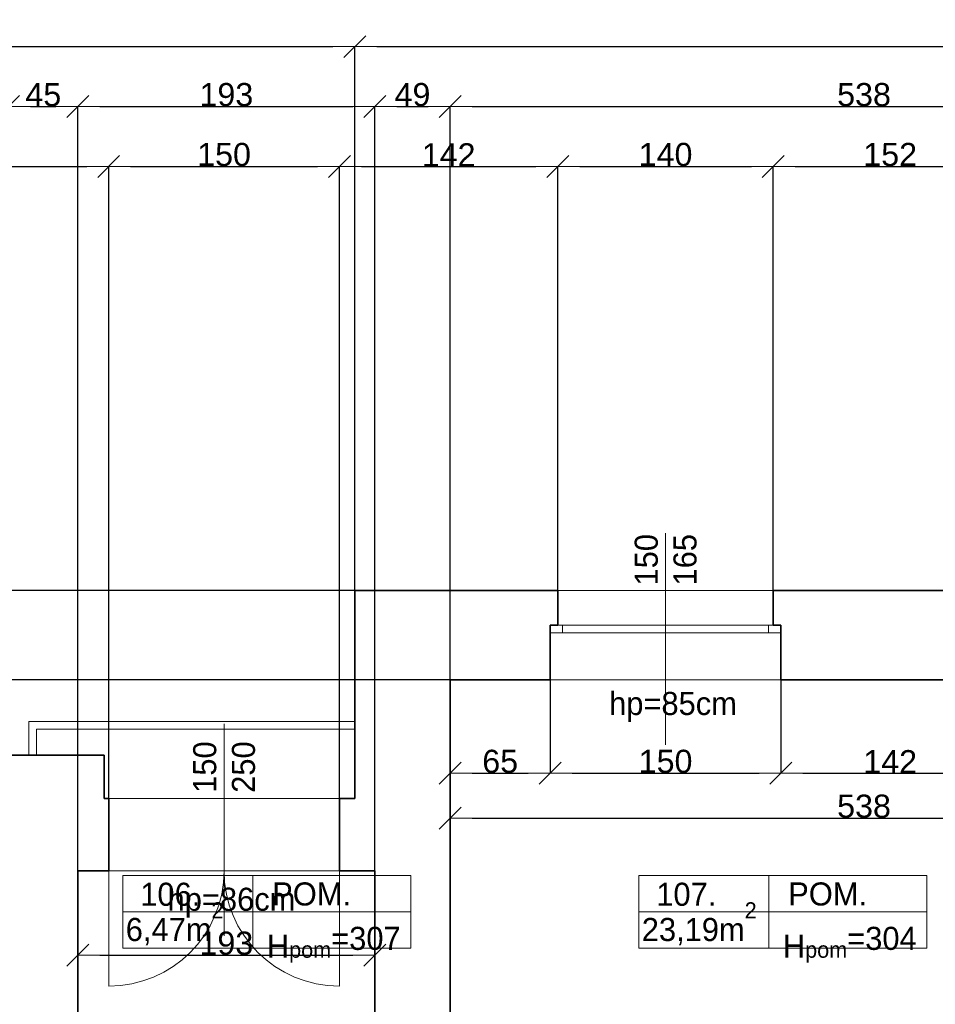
# Model space of a CAD drawing. Header units: metres. Extents: x 7506757 to 756746378, y 5735207 to 582114514.
# Tile 66 of 256: x 7532425 to 7538377, y 5869091 to 5875489. Entities that reach past the tile are written whole.
import ezdxf

# ---------------------------------------------------------------- set-up
doc = ezdxf.new("R2010")
doc.units = ezdxf.units.M
doc.header["$MEASUREMENT"] = 0
doc.header["$PDMODE"] = 2
doc.layers.get('0').update_dxf_attribs({"color": 250, "linetype": 'CONTINUOUS', "lineweight": 100, "plot": 0})
doc.layers.get('Defpoints').update_dxf_attribs({"linetype": 'CONTINUOUS'})
for name, color, linetype, lineweight in [('2D - Ogolne46', 7, 'CONTINUOUS', 18), ('ELEKTRYKA141', 7, 'CONTINUOUS', 0), ('M_OCIANA6', 5, 'CONTINUOUS', 35), ('M_OPISY141', 7, 'CONTINUOUS', 0), ('m_umeblowanie1', 7, 'CONTINUOUS', 13), ('opis1', 7, 'CONTINUOUS', 13)]:
    doc.layers.add(name, color=color, linetype=linetype, lineweight=lineweight)
doc.layers.add('PWYMIAR', color=7, linetype='CONTINUOUS')
doc.styles.add('GENERATED_STYLE_1', font='arial.ttf')
doc.styles.add('GENERATED_STYLE_2', font='txt')
doc.dimstyles.new('GENERATED_STYLE__1', dxfattribs={"dimtxt": 150, "dimasz": 142.5, "dimexe": 0.18, "dimexo": 0, "dimgap": 0.09, "dimtad": 1, "dimdec": 0, "dimlfac": 0.1, "dimzin": 0, "dimdsep": 46, "dimtxsty": 'GENERATED_STYLE_1', "dimblk": 'ARROWHEAD_6', "dimblk1": 'ARROWHEAD_6', "dimblk2": 'ARROWHEAD_6', "dimcen": 0.09, "dimclrd": 251, "dimclre": 251, "dimclrt": 7, "dimazin": 0, "dimtfac": 1, "dimtdec": 4, "dimtmove": 0, "dimatfit": 3, "dimfxl": 0, "dimtolj": 1, "dimtzin": 0, "dimarcsym": 0})
doc.dimstyles.new('GENERATED_STYLE__2', dxfattribs={"dimtxt": 150, "dimasz": 142.5, "dimexe": 0.18, "dimexo": 0, "dimgap": 0.09, "dimtad": 1, "dimtih": 1, "dimtoh": 1, "dimdec": 0, "dimlfac": 0.1, "dimzin": 0, "dimdsep": 46, "dimtxsty": 'GENERATED_STYLE_1', "dimblk": 'ARROWHEAD_6', "dimblk1": 'ARROWHEAD_6', "dimblk2": 'ARROWHEAD_6', "dimcen": 0.09, "dimclrd": 251, "dimclre": 251, "dimclrt": 7, "dimazin": 0, "dimtfac": 1, "dimtdec": 4, "dimtmove": 0, "dimatfit": 3, "dimfxl": 0, "dimtolj": 1, "dimtzin": 0, "dimarcsym": 0})

# ---------------------------------------------------------------- blocks, each defined once
blk = doc.blocks.new('ARROWHEAD_6')
at = {"color": 0, "linetype": 'Continuous', "lineweight": 0}
for p, q in [((-0.5, -0.5), (0.5, 0.5)), ((0, 0), (-1, 0))]:
    blk.add_line(p, q, dxfattribs=at)
blk = doc.blocks.new('*D4682')
at = {"layer": 'Defpoints', "color": 0, "linetype": 'Continuous', "transparency": 16777216}
for p in [(7535223.4, 5871199.1), (7535873.4, 5871199.1), (7535873.4, 5870592.5)]:
    blk.add_point(p, dxfattribs=at)
at = {"layer": 'PWYMIAR', "color": 251, "linetype": 'Continuous', "lineweight": -2, "transparency": 16777216}
for p, q in [((7535223.4, 5871199.1), (7535223.4, 5870592.3)), ((7535873.4, 5871199.1), (7535873.4, 5870592.3)), ((7535365.9, 5870592.5), (7535730.9, 5870592.5))]:
    blk.add_line(p, q, dxfattribs=at)
at = {"layer": 'PWYMIAR', "color": 251, "linetype": 'Continuous', "lineweight": -2, "transparency": 16777216, "xscale": 142.5, "yscale": 142.5, "zscale": 142.5, "rotation": 180}
blk.add_blockref('ARROWHEAD_6', (7535223.4, 5870592.5), dxfattribs=at)
at = {"layer": 'PWYMIAR', "color": 251, "linetype": 'Continuous', "lineweight": -2, "transparency": 16777216, "xscale": 142.5, "yscale": 142.5, "zscale": 142.5}
blk.add_blockref('ARROWHEAD_6', (7535873.4, 5870592.5), dxfattribs=at)
at = {"layer": 'PWYMIAR', "color": 7, "linetype": 'Continuous', "lineweight": 13, "transparency": 16777216, "insert": (7535548.4, 5870669.2), "char_height": 150, "attachment_point": 5, "style": 'GENERATED_STYLE_1'}
blk.add_mtext('\\A1;65', dxfattribs=at)
blk = doc.blocks.new('*D4683')
at = {"layer": 'Defpoints', "color": 0, "linetype": 'Continuous', "transparency": 16777216}
for p in [(7535873.4, 5871199.1), (7537373.4, 5871199.1), (7537373.4, 5870592.5)]:
    blk.add_point(p, dxfattribs=at)
at = {"layer": 'PWYMIAR', "color": 251, "linetype": 'Continuous', "lineweight": -2, "transparency": 16777216}
for p, q in [((7535873.4, 5871199.1), (7535873.4, 5870592.3)), ((7537373.4, 5871199.1), (7537373.4, 5870592.3)), ((7536015.9, 5870592.5), (7537230.9, 5870592.5))]:
    blk.add_line(p, q, dxfattribs=at)
at = {"layer": 'PWYMIAR', "color": 251, "linetype": 'Continuous', "lineweight": -2, "transparency": 16777216, "xscale": 142.5, "yscale": 142.5, "zscale": 142.5, "rotation": 180}
blk.add_blockref('ARROWHEAD_6', (7535873.4, 5870592.5), dxfattribs=at)
at = {"layer": 'PWYMIAR', "color": 251, "linetype": 'Continuous', "lineweight": -2, "transparency": 16777216, "xscale": 142.5, "yscale": 142.5, "zscale": 142.5}
blk.add_blockref('ARROWHEAD_6', (7537373.4, 5870592.5), dxfattribs=at)
at = {"layer": 'PWYMIAR', "color": 7, "linetype": 'Continuous', "lineweight": 13, "transparency": 16777216, "insert": (7536623.4, 5870669.2), "char_height": 150, "attachment_point": 5, "style": 'GENERATED_STYLE_1'}
blk.add_mtext('\\A1;150', dxfattribs=at)
blk = doc.blocks.new('*D4684')
at = {"layer": 'Defpoints', "color": 0, "linetype": 'Continuous', "transparency": 16777216}
for p in [(7537373.4, 5871199.1), (7538793.4, 5871199.1), (7538793.4, 5870592.5)]:
    blk.add_point(p, dxfattribs=at)
at = {"layer": 'PWYMIAR', "color": 251, "linetype": 'Continuous', "lineweight": -2, "transparency": 16777216}
for p, q in [((7537373.4, 5871199.1), (7537373.4, 5870592.3)), ((7538793.4, 5871199.1), (7538793.4, 5870592.3)), ((7537515.9, 5870592.5), (7538650.9, 5870592.5))]:
    blk.add_line(p, q, dxfattribs=at)
at = {"layer": 'PWYMIAR', "color": 251, "linetype": 'Continuous', "lineweight": -2, "transparency": 16777216, "xscale": 142.5, "yscale": 142.5, "zscale": 142.5, "rotation": 180}
blk.add_blockref('ARROWHEAD_6', (7537373.4, 5870592.5), dxfattribs=at)
at = {"layer": 'PWYMIAR', "color": 251, "linetype": 'Continuous', "lineweight": -2, "transparency": 16777216, "xscale": 142.5, "yscale": 142.5, "zscale": 142.5}
blk.add_blockref('ARROWHEAD_6', (7538793.4, 5870592.5), dxfattribs=at)
at = {"layer": 'PWYMIAR', "color": 7, "linetype": 'Continuous', "lineweight": 13, "transparency": 16777216, "insert": (7538083.4, 5870667.9), "char_height": 150, "attachment_point": 5, "style": 'GENERATED_STYLE_1'}
blk.add_mtext('\\A1;142', dxfattribs=at)
blk = doc.blocks.new('*D4697')
at = {"layer": 'Defpoints', "color": 0, "linetype": 'Continuous', "transparency": 16777216}
for p in [(7535223.4, 5871199.1), (7540603.4, 5871199.1), (7540603.4, 5870301)]:
    blk.add_point(p, dxfattribs=at)
at = {"layer": 'PWYMIAR', "color": 251, "linetype": 'Continuous', "lineweight": -2, "transparency": 16777216}
for p, q in [((7535223.4, 5871199.1), (7535223.4, 5870300.8)), ((7540603.4, 5871199.1), (7540603.4, 5870300.8)), ((7535365.9, 5870301), (7540460.9, 5870301))]:
    blk.add_line(p, q, dxfattribs=at)
at = {"layer": 'PWYMIAR', "color": 251, "linetype": 'Continuous', "lineweight": -2, "transparency": 16777216, "xscale": 142.5, "yscale": 142.5, "zscale": 142.5, "rotation": 180}
blk.add_blockref('ARROWHEAD_6', (7535223.4, 5870301), dxfattribs=at)
at = {"layer": 'PWYMIAR', "color": 251, "linetype": 'Continuous', "lineweight": -2, "transparency": 16777216, "xscale": 142.5, "yscale": 142.5, "zscale": 142.5}
blk.add_blockref('ARROWHEAD_6', (7540603.4, 5870301), dxfattribs=at)
at = {"layer": 'PWYMIAR', "color": 7, "linetype": 'Continuous', "lineweight": 13, "transparency": 16777216, "insert": (7537913.4, 5870377.7), "char_height": 150, "attachment_point": 5, "style": 'GENERATED_STYLE_1'}
blk.add_mtext('\\A1;538', dxfattribs=at)
blk = doc.blocks.new('*D4864')
at = {"layer": 'Defpoints', "color": 0, "linetype": 'Continuous', "transparency": 16777216}
for p in [(7532803.4, 5869959.1), (7534733.4, 5869959.1), (7534733.4, 5869410.8)]:
    blk.add_point(p, dxfattribs=at)
at = {"layer": 'PWYMIAR', "color": 251, "linetype": 'Continuous', "lineweight": -2, "transparency": 16777216}
for p, q in [((7532803.4, 5869959.1), (7532803.4, 5869410.6)), ((7534733.4, 5869959.1), (7534733.4, 5869410.6)), ((7532945.9, 5869410.8), (7534590.9, 5869410.8))]:
    blk.add_line(p, q, dxfattribs=at)
at = {"layer": 'PWYMIAR', "color": 251, "linetype": 'Continuous', "lineweight": -2, "transparency": 16777216, "xscale": 142.5, "yscale": 142.5, "zscale": 142.5, "rotation": 180}
blk.add_blockref('ARROWHEAD_6', (7532803.4, 5869410.8), dxfattribs=at)
at = {"layer": 'PWYMIAR', "color": 251, "linetype": 'Continuous', "lineweight": -2, "transparency": 16777216, "xscale": 142.5, "yscale": 142.5, "zscale": 142.5}
blk.add_blockref('ARROWHEAD_6', (7534733.4, 5869410.8), dxfattribs=at)
at = {"layer": 'PWYMIAR', "color": 7, "linetype": 'Continuous', "lineweight": 13, "transparency": 16777216, "insert": (7533768.4, 5869487.5), "char_height": 150, "attachment_point": 5, "style": 'GENERATED_STYLE_1'}
blk.add_mtext('\\A1;193', dxfattribs=at)
blk = doc.blocks.new('*D4895')
at = {"layer": 'Defpoints', "color": 0, "linetype": 'Continuous', "transparency": 16777216}
for p in [(7523087.3, 5871779.1), (7534603.4, 5871779.1), (7526623.4, 5870709.1)]:
    blk.add_point(p, dxfattribs=at)
at = {"layer": 'PWYMIAR', "color": 251, "linetype": 'Continuous', "lineweight": -2, "transparency": 16777216}
for p, q in [((7534603.4, 5871779.1), (7523087.1, 5871779.1)), ((7523087.3, 5870851.6), (7523087.3, 5871636.6)), ((7526623.4, 5870709.1), (7523087.1, 5870709.1))]:
    blk.add_line(p, q, dxfattribs=at)
at = {"layer": 'PWYMIAR', "color": 251, "linetype": 'Continuous', "lineweight": -2, "transparency": 16777216, "xscale": 142.5, "yscale": 142.5, "zscale": 142.5}
for p, rotation in [((7523087.3, 5871779.1), 90), ((7523087.3, 5870709.1), 270)]:
    blk.add_blockref('ARROWHEAD_6', p, dxfattribs=dict(at, rotation=rotation))
at = {"layer": 'PWYMIAR', "color": 7, "linetype": 'Continuous', "lineweight": 13, "transparency": 16777216, "insert": (7523010.6, 5871244.1), "char_height": 150, "attachment_point": 5, "rotation": 90, "style": 'GENERATED_STYLE_1'}
blk.add_mtext('\\A1;107', dxfattribs=at)
blk = doc.blocks.new('*D4908')
at = {"layer": 'Defpoints', "color": 0, "linetype": 'Continuous', "transparency": 16777216}
for p in [(7522698.1, 5871199.1), (7535223.4, 5871199.1), (7526623.4, 5870709.1)]:
    blk.add_point(p, dxfattribs=at)
at = {"layer": 'PWYMIAR', "color": 251, "linetype": 'Continuous', "lineweight": -2, "transparency": 16777216}
for p, q in [((7535223.4, 5871199.1), (7522697.9, 5871199.1)), ((7522698.1, 5870851.6), (7522698.1, 5871056.6)), ((7526623.4, 5870709.1), (7522697.9, 5870709.1))]:
    blk.add_line(p, q, dxfattribs=at)
at = {"layer": 'PWYMIAR', "color": 251, "linetype": 'Continuous', "lineweight": -2, "transparency": 16777216, "xscale": 142.5, "yscale": 142.5, "zscale": 142.5}
for p, rotation in [((7522698.1, 5871199.1), 90), ((7522698.1, 5870709.1), 270)]:
    blk.add_blockref('ARROWHEAD_6', p, dxfattribs=dict(at, rotation=rotation))
at = {"layer": 'PWYMIAR', "color": 7, "linetype": 'Continuous', "lineweight": 13, "transparency": 16777216, "insert": (7522621.4, 5870954.1), "char_height": 150, "attachment_point": 5, "rotation": 90, "style": 'GENERATED_STYLE_1'}
blk.add_mtext('\\A1;49', dxfattribs=at)
blk = doc.blocks.new('*D4909')
at = {"layer": 'Defpoints', "color": 0, "linetype": 'Continuous', "transparency": 16777216}
for p in [(7522698.1, 5871779.1), (7534603.4, 5871779.1), (7535223.4, 5871199.1)]:
    blk.add_point(p, dxfattribs=at)
at = {"layer": 'PWYMIAR', "color": 251, "linetype": 'Continuous', "lineweight": -2, "transparency": 16777216}
for p, q in [((7534603.4, 5871779.1), (7522697.9, 5871779.1)), ((7522698.1, 5871341.6), (7522698.1, 5871636.6)), ((7535223.4, 5871199.1), (7522697.9, 5871199.1))]:
    blk.add_line(p, q, dxfattribs=at)
at = {"layer": 'PWYMIAR', "color": 251, "linetype": 'Continuous', "lineweight": -2, "transparency": 16777216, "xscale": 142.5, "yscale": 142.5, "zscale": 142.5}
for p, rotation in [((7522698.1, 5871779.1), 90), ((7522698.1, 5871199.1), 270)]:
    blk.add_blockref('ARROWHEAD_6', p, dxfattribs=dict(at, rotation=rotation))
at = {"layer": 'PWYMIAR', "color": 7, "linetype": 'Continuous', "lineweight": 13, "transparency": 16777216, "insert": (7522621.4, 5871489.1), "char_height": 150, "attachment_point": 5, "rotation": 90, "style": 'GENERATED_STYLE_1'}
blk.add_mtext('\\A1;58', dxfattribs=at)
blk = doc.blocks.new('*D4911')
at = {"layer": 'Defpoints', "color": 0, "linetype": 'Continuous', "transparency": 16777216}
for p in [(7522308.9, 5871779.1), (7534603.4, 5871779.1), (7526623.4, 5870709.1)]:
    blk.add_point(p, dxfattribs=at)
at = {"layer": 'PWYMIAR', "color": 251, "linetype": 'Continuous', "lineweight": -2, "transparency": 16777216}
for p, q in [((7534603.4, 5871779.1), (7522308.8, 5871779.1)), ((7522308.9, 5870851.6), (7522308.9, 5871636.6)), ((7526623.4, 5870709.1), (7522308.8, 5870709.1))]:
    blk.add_line(p, q, dxfattribs=at)
at = {"layer": 'PWYMIAR', "color": 251, "linetype": 'Continuous', "lineweight": -2, "transparency": 16777216, "xscale": 142.5, "yscale": 142.5, "zscale": 142.5}
for p, rotation in [((7522308.9, 5871779.1), 90), ((7522308.9, 5870709.1), 270)]:
    blk.add_blockref('ARROWHEAD_6', p, dxfattribs=dict(at, rotation=rotation))
at = {"layer": 'PWYMIAR', "color": 7, "linetype": 'Continuous', "lineweight": 13, "transparency": 16777216, "insert": (7522232.3, 5871244.1), "char_height": 150, "attachment_point": 5, "rotation": 90, "style": 'GENERATED_STYLE_1'}
blk.add_mtext('\\A1;107', dxfattribs=at)
blk = doc.blocks.new('*D4913')
at = {"layer": 'Defpoints', "color": 0, "linetype": 'Continuous', "transparency": 16777216}
for p in [(7533003.4, 5874535.8), (7526623.4, 5870709.1), (7533003.4, 5870429.1)]:
    blk.add_point(p, dxfattribs=at)
at = {"layer": 'PWYMIAR', "color": 251, "linetype": 'Continuous', "lineweight": -2, "transparency": 16777216}
for p, q in [((7526623.4, 5870709.1), (7526623.4, 5874536)), ((7526765.9, 5874535.8), (7532860.9, 5874535.8)), ((7533003.4, 5870429.1), (7533003.4, 5874536))]:
    blk.add_line(p, q, dxfattribs=at)
at = {"layer": 'PWYMIAR', "color": 251, "linetype": 'Continuous', "lineweight": -2, "transparency": 16777216, "xscale": 142.5, "yscale": 142.5, "zscale": 142.5, "rotation": 180}
blk.add_blockref('ARROWHEAD_6', (7526623.4, 5874535.8), dxfattribs=at)
at = {"layer": 'PWYMIAR', "color": 251, "linetype": 'Continuous', "lineweight": -2, "transparency": 16777216, "xscale": 142.5, "yscale": 142.5, "zscale": 142.5}
blk.add_blockref('ARROWHEAD_6', (7533003.4, 5874535.8), dxfattribs=at)
at = {"layer": 'PWYMIAR', "color": 7, "linetype": 'Continuous', "lineweight": 13, "transparency": 16777216, "insert": (7529813.4, 5874612.6), "char_height": 150, "attachment_point": 5, "style": 'GENERATED_STYLE_1'}
blk.add_mtext('\\A1;638', dxfattribs=at)
blk = doc.blocks.new('*D4914')
at = {"layer": 'Defpoints', "color": 0, "linetype": 'Continuous', "transparency": 16777216}
for p in [(7534503.4, 5874535.8), (7533003.4, 5870429.1), (7534503.4, 5870429.1)]:
    blk.add_point(p, dxfattribs=at)
at = {"layer": 'PWYMIAR', "color": 251, "linetype": 'Continuous', "lineweight": -2, "transparency": 16777216}
for p, q in [((7533003.4, 5870429.1), (7533003.4, 5874536)), ((7533145.9, 5874535.8), (7534360.9, 5874535.8)), ((7534503.4, 5870429.1), (7534503.4, 5874536))]:
    blk.add_line(p, q, dxfattribs=at)
at = {"layer": 'PWYMIAR', "color": 251, "linetype": 'Continuous', "lineweight": -2, "transparency": 16777216, "xscale": 142.5, "yscale": 142.5, "zscale": 142.5, "rotation": 180}
blk.add_blockref('ARROWHEAD_6', (7533003.4, 5874535.8), dxfattribs=at)
at = {"layer": 'PWYMIAR', "color": 251, "linetype": 'Continuous', "lineweight": -2, "transparency": 16777216, "xscale": 142.5, "yscale": 142.5, "zscale": 142.5}
blk.add_blockref('ARROWHEAD_6', (7534503.4, 5874535.8), dxfattribs=at)
at = {"layer": 'PWYMIAR', "color": 7, "linetype": 'Continuous', "lineweight": 13, "transparency": 16777216, "insert": (7533753.4, 5874612.5), "char_height": 150, "attachment_point": 5, "style": 'GENERATED_STYLE_1'}
blk.add_mtext('\\A1;150', dxfattribs=at)
blk = doc.blocks.new('*D4915')
at = {"layer": 'Defpoints', "color": 0, "linetype": 'Continuous', "transparency": 16777216}
for p in [(7535923.4, 5874535.8), (7535923.4, 5871779.1), (7534503.4, 5870429.1)]:
    blk.add_point(p, dxfattribs=at)
at = {"layer": 'PWYMIAR', "color": 251, "linetype": 'Continuous', "lineweight": -2, "transparency": 16777216}
for p, q in [((7534503.4, 5870429.1), (7534503.4, 5874536)), ((7534645.9, 5874535.8), (7535780.9, 5874535.8)), ((7535923.4, 5871779.1), (7535923.4, 5874536))]:
    blk.add_line(p, q, dxfattribs=at)
at = {"layer": 'PWYMIAR', "color": 251, "linetype": 'Continuous', "lineweight": -2, "transparency": 16777216, "xscale": 142.5, "yscale": 142.5, "zscale": 142.5, "rotation": 180}
blk.add_blockref('ARROWHEAD_6', (7534503.4, 5874535.8), dxfattribs=at)
at = {"layer": 'PWYMIAR', "color": 251, "linetype": 'Continuous', "lineweight": -2, "transparency": 16777216, "xscale": 142.5, "yscale": 142.5, "zscale": 142.5}
blk.add_blockref('ARROWHEAD_6', (7535923.4, 5874535.8), dxfattribs=at)
at = {"layer": 'PWYMIAR', "color": 7, "linetype": 'Continuous', "lineweight": 13, "transparency": 16777216, "insert": (7535213.4, 5874611.2), "char_height": 150, "attachment_point": 5, "style": 'GENERATED_STYLE_1'}
blk.add_mtext('\\A1;142', dxfattribs=at)
blk = doc.blocks.new('*D4916')
at = {"layer": 'Defpoints', "color": 0, "linetype": 'Continuous', "transparency": 16777216}
for p in [(7537323.4, 5874535.8), (7535923.4, 5871779.1), (7537323.4, 5871779.1)]:
    blk.add_point(p, dxfattribs=at)
at = {"layer": 'PWYMIAR', "color": 251, "linetype": 'Continuous', "lineweight": -2, "transparency": 16777216}
for p, q in [((7535923.4, 5871779.1), (7535923.4, 5874536)), ((7536065.9, 5874535.8), (7537180.9, 5874535.8)), ((7537323.4, 5871779.1), (7537323.4, 5874536))]:
    blk.add_line(p, q, dxfattribs=at)
at = {"layer": 'PWYMIAR', "color": 251, "linetype": 'Continuous', "lineweight": -2, "transparency": 16777216, "xscale": 142.5, "yscale": 142.5, "zscale": 142.5, "rotation": 180}
blk.add_blockref('ARROWHEAD_6', (7535923.4, 5874535.8), dxfattribs=at)
at = {"layer": 'PWYMIAR', "color": 251, "linetype": 'Continuous', "lineweight": -2, "transparency": 16777216, "xscale": 142.5, "yscale": 142.5, "zscale": 142.5}
blk.add_blockref('ARROWHEAD_6', (7537323.4, 5874535.8), dxfattribs=at)
at = {"layer": 'PWYMIAR', "color": 7, "linetype": 'Continuous', "lineweight": 13, "transparency": 16777216, "insert": (7536623.4, 5874612.5), "char_height": 150, "attachment_point": 5, "style": 'GENERATED_STYLE_1'}
blk.add_mtext('\\A1;140', dxfattribs=at)
blk = doc.blocks.new('*D4917')
at = {"layer": 'Defpoints', "color": 0, "linetype": 'Continuous', "transparency": 16777216}
for p in [(7538843.4, 5874535.8), (7537323.4, 5871779.1), (7538843.4, 5871779.1)]:
    blk.add_point(p, dxfattribs=at)
at = {"layer": 'PWYMIAR', "color": 251, "linetype": 'Continuous', "lineweight": -2, "transparency": 16777216}
for p, q in [((7537323.4, 5871779.1), (7537323.4, 5874536)), ((7537465.9, 5874535.8), (7538700.9, 5874535.8)), ((7538843.4, 5871779.1), (7538843.4, 5874536))]:
    blk.add_line(p, q, dxfattribs=at)
at = {"layer": 'PWYMIAR', "color": 251, "linetype": 'Continuous', "lineweight": -2, "transparency": 16777216, "xscale": 142.5, "yscale": 142.5, "zscale": 142.5, "rotation": 180}
blk.add_blockref('ARROWHEAD_6', (7537323.4, 5874535.8), dxfattribs=at)
at = {"layer": 'PWYMIAR', "color": 251, "linetype": 'Continuous', "lineweight": -2, "transparency": 16777216, "xscale": 142.5, "yscale": 142.5, "zscale": 142.5}
blk.add_blockref('ARROWHEAD_6', (7538843.4, 5874535.8), dxfattribs=at)
at = {"layer": 'PWYMIAR', "color": 7, "linetype": 'Continuous', "lineweight": 13, "transparency": 16777216, "insert": (7538083.4, 5874612.5), "char_height": 150, "attachment_point": 5, "style": 'GENERATED_STYLE_1'}
blk.add_mtext('\\A1;152', dxfattribs=at)
blk = doc.blocks.new('*D4931')
at = {"layer": 'Defpoints', "color": 0, "linetype": 'Continuous', "transparency": 16777216}
for p in [(7532803.4, 5874925), (7532353.4, 5870249.1), (7532803.4, 5869959.1)]:
    blk.add_point(p, dxfattribs=at)
at = {"layer": 'PWYMIAR', "color": 251, "linetype": 'Continuous', "lineweight": -2, "transparency": 16777216}
for p, q in [((7532353.4, 5870249.1), (7532353.4, 5874925.2)), ((7532495.9, 5874925), (7532660.9, 5874925)), ((7532803.4, 5869959.1), (7532803.4, 5874925.2))]:
    blk.add_line(p, q, dxfattribs=at)
at = {"layer": 'PWYMIAR', "color": 251, "linetype": 'Continuous', "lineweight": -2, "transparency": 16777216, "xscale": 142.5, "yscale": 142.5, "zscale": 142.5, "rotation": 180}
blk.add_blockref('ARROWHEAD_6', (7532353.4, 5874925), dxfattribs=at)
at = {"layer": 'PWYMIAR', "color": 251, "linetype": 'Continuous', "lineweight": -2, "transparency": 16777216, "xscale": 142.5, "yscale": 142.5, "zscale": 142.5}
blk.add_blockref('ARROWHEAD_6', (7532803.4, 5874925), dxfattribs=at)
at = {"layer": 'PWYMIAR', "color": 7, "linetype": 'Continuous', "lineweight": 13, "transparency": 16777216, "insert": (7532578.4, 5875001.4), "char_height": 150, "attachment_point": 5, "style": 'GENERATED_STYLE_1'}
blk.add_mtext('\\A1;45', dxfattribs=at)
blk = doc.blocks.new('*D4932')
at = {"layer": 'Defpoints', "color": 0, "linetype": 'Continuous', "transparency": 16777216}
for p in [(7534733.4, 5874925), (7532803.4, 5869959.1), (7534733.4, 5869959.1)]:
    blk.add_point(p, dxfattribs=at)
at = {"layer": 'PWYMIAR', "color": 251, "linetype": 'Continuous', "lineweight": -2, "transparency": 16777216}
for p, q in [((7532803.4, 5869959.1), (7532803.4, 5874925.2)), ((7532945.9, 5874925), (7534590.9, 5874925)), ((7534733.4, 5869959.1), (7534733.4, 5874925.2))]:
    blk.add_line(p, q, dxfattribs=at)
at = {"layer": 'PWYMIAR', "color": 251, "linetype": 'Continuous', "lineweight": -2, "transparency": 16777216, "xscale": 142.5, "yscale": 142.5, "zscale": 142.5, "rotation": 180}
blk.add_blockref('ARROWHEAD_6', (7532803.4, 5874925), dxfattribs=at)
at = {"layer": 'PWYMIAR', "color": 251, "linetype": 'Continuous', "lineweight": -2, "transparency": 16777216, "xscale": 142.5, "yscale": 142.5, "zscale": 142.5}
blk.add_blockref('ARROWHEAD_6', (7534733.4, 5874925), dxfattribs=at)
at = {"layer": 'PWYMIAR', "color": 7, "linetype": 'Continuous', "lineweight": 13, "transparency": 16777216, "insert": (7533768.4, 5875001.7), "char_height": 150, "attachment_point": 5, "style": 'GENERATED_STYLE_1'}
blk.add_mtext('\\A1;193', dxfattribs=at)
blk = doc.blocks.new('*D4933')
at = {"layer": 'Defpoints', "color": 0, "linetype": 'Continuous', "transparency": 16777216}
for p in [(7535223.4, 5874925), (7535223.4, 5871199.1), (7534733.4, 5869959.1)]:
    blk.add_point(p, dxfattribs=at)
at = {"layer": 'PWYMIAR', "color": 251, "linetype": 'Continuous', "lineweight": -2, "transparency": 16777216}
for p, q in [((7534733.4, 5869959.1), (7534733.4, 5874925.2)), ((7534875.9, 5874925), (7535080.9, 5874925)), ((7535223.4, 5871199.1), (7535223.4, 5874925.2))]:
    blk.add_line(p, q, dxfattribs=at)
at = {"layer": 'PWYMIAR', "color": 251, "linetype": 'Continuous', "lineweight": -2, "transparency": 16777216, "xscale": 142.5, "yscale": 142.5, "zscale": 142.5, "rotation": 180}
blk.add_blockref('ARROWHEAD_6', (7534733.4, 5874925), dxfattribs=at)
at = {"layer": 'PWYMIAR', "color": 251, "linetype": 'Continuous', "lineweight": -2, "transparency": 16777216, "xscale": 142.5, "yscale": 142.5, "zscale": 142.5}
blk.add_blockref('ARROWHEAD_6', (7535223.4, 5874925), dxfattribs=at)
at = {"layer": 'PWYMIAR', "color": 7, "linetype": 'Continuous', "lineweight": 13, "transparency": 16777216, "insert": (7534978.4, 5875001.7), "char_height": 150, "attachment_point": 5, "style": 'GENERATED_STYLE_1'}
blk.add_mtext('\\A1;49', dxfattribs=at)
blk = doc.blocks.new('*D4934')
at = {"layer": 'Defpoints', "color": 0, "linetype": 'Continuous', "transparency": 16777216}
for p in [(7540603.4, 5874925), (7535223.4, 5871199.1), (7540603.4, 5871199.1)]:
    blk.add_point(p, dxfattribs=at)
at = {"layer": 'PWYMIAR', "color": 251, "linetype": 'Continuous', "lineweight": -2, "transparency": 16777216}
for p, q in [((7535223.4, 5871199.1), (7535223.4, 5874925.2)), ((7535365.9, 5874925), (7540460.9, 5874925)), ((7540603.4, 5871199.1), (7540603.4, 5874925.2))]:
    blk.add_line(p, q, dxfattribs=at)
at = {"layer": 'PWYMIAR', "color": 251, "linetype": 'Continuous', "lineweight": -2, "transparency": 16777216, "xscale": 142.5, "yscale": 142.5, "zscale": 142.5, "rotation": 180}
blk.add_blockref('ARROWHEAD_6', (7535223.4, 5874925), dxfattribs=at)
at = {"layer": 'PWYMIAR', "color": 251, "linetype": 'Continuous', "lineweight": -2, "transparency": 16777216, "xscale": 142.5, "yscale": 142.5, "zscale": 142.5}
blk.add_blockref('ARROWHEAD_6', (7540603.4, 5874925), dxfattribs=at)
at = {"layer": 'PWYMIAR', "color": 7, "linetype": 'Continuous', "lineweight": 13, "transparency": 16777216, "insert": (7537913.4, 5875001.7), "char_height": 150, "attachment_point": 5, "style": 'GENERATED_STYLE_1'}
blk.add_mtext('\\A1;538', dxfattribs=at)
blk = doc.blocks.new('*D4944')
at = {"layer": 'Defpoints', "color": 0, "linetype": 'Continuous', "transparency": 16777216}
for p in [(7534603.4, 5875314.2), (7534603.4, 5871779.1), (7526623.4, 5870709.1)]:
    blk.add_point(p, dxfattribs=at)
at = {"layer": 'PWYMIAR', "color": 251, "linetype": 'Continuous', "lineweight": -2, "transparency": 16777216}
for p, q in [((7526623.4, 5870709.1), (7526623.4, 5875314.3)), ((7526765.9, 5875314.2), (7534460.9, 5875314.2)), ((7534603.4, 5871779.1), (7534603.4, 5875314.3))]:
    blk.add_line(p, q, dxfattribs=at)
at = {"layer": 'PWYMIAR', "color": 251, "linetype": 'Continuous', "lineweight": -2, "transparency": 16777216, "xscale": 142.5, "yscale": 142.5, "zscale": 142.5, "rotation": 180}
blk.add_blockref('ARROWHEAD_6', (7526623.4, 5875314.2), dxfattribs=at)
at = {"layer": 'PWYMIAR', "color": 251, "linetype": 'Continuous', "lineweight": -2, "transparency": 16777216, "xscale": 142.5, "yscale": 142.5, "zscale": 142.5}
blk.add_blockref('ARROWHEAD_6', (7534603.4, 5875314.2), dxfattribs=at)
at = {"layer": 'PWYMIAR', "color": 7, "linetype": 'Continuous', "lineweight": 13, "transparency": 16777216, "insert": (7530613.4, 5875390.8), "char_height": 150, "attachment_point": 5, "style": 'GENERATED_STYLE_1'}
blk.add_mtext('\\A1;798', dxfattribs=at)
blk = doc.blocks.new('*D4945')
at = {"layer": 'Defpoints', "color": 0, "linetype": 'Continuous', "transparency": 16777216}
for p in [(7550283.4, 5875314.2), (7534603.4, 5871779.1), (7550283.4, 5871779.1)]:
    blk.add_point(p, dxfattribs=at)
at = {"layer": 'PWYMIAR', "color": 251, "linetype": 'Continuous', "lineweight": -2, "transparency": 16777216}
for p, q in [((7534603.4, 5871779.1), (7534603.4, 5875314.3)), ((7534745.9, 5875314.2), (7550140.9, 5875314.2)), ((7550283.4, 5871779.1), (7550283.4, 5875314.3))]:
    blk.add_line(p, q, dxfattribs=at)
at = {"layer": 'PWYMIAR', "color": 251, "linetype": 'Continuous', "lineweight": -2, "transparency": 16777216, "xscale": 142.5, "yscale": 142.5, "zscale": 142.5, "rotation": 180}
blk.add_blockref('ARROWHEAD_6', (7534603.4, 5875314.2), dxfattribs=at)
at = {"layer": 'PWYMIAR', "color": 251, "linetype": 'Continuous', "lineweight": -2, "transparency": 16777216, "xscale": 142.5, "yscale": 142.5, "zscale": 142.5}
blk.add_blockref('ARROWHEAD_6', (7550283.4, 5875314.2), dxfattribs=at)
at = {"layer": 'PWYMIAR', "color": 7, "linetype": 'Continuous', "lineweight": 13, "transparency": 16777216, "insert": (7542443.4, 5875390.8), "char_height": 150, "attachment_point": 5, "style": 'GENERATED_STYLE_1'}
blk.add_mtext('\\A1;1568', dxfattribs=at)

msp = doc.modelspace()

# ---------------------------------------------------------------- linework, layer by layer
at = {"layer": 'ELEKTRYKA141', "linetype": 'Continuous'}
for p, q in [((7532483.4, 5870929.1), (7534603.4, 5870929.1)), ((7532483.4, 5870709.1), (7532483.4, 5870929.1)), ((7532533.4, 5870879.1), (7534603.4, 5870879.1)), ((7532533.4, 5870709.1), (7532533.4, 5870879.1)), ((7533003.4, 5870429.1), (7534503.4, 5870429.1)), ((7533003.4, 5869959.1), (7533003.4, 5869209.1)), ((7534503.4, 5869959.1), (7534503.4, 5869209.1))]:
    msp.add_line(p, q, dxfattribs=at)
for centre, start, end in [((7533003.4, 5869959.1), 270, 0), ((7534503.4, 5869959.1), 180, 270)]:
    msp.add_arc(centre, 750, start, end, dxfattribs=at)
at = {"layer": 'M_OCIANA6', "linetype": 'Continuous'}
for p, q in [((7534603.4, 5870429.1), (7534603.4, 5871779.1)), ((7534603.4, 5871779.1), (7535923.4, 5871779.1)), ((7535923.4, 5871779.1), (7535923.4, 5871554.1)), ((7537323.4, 5871779.1), (7538843.4, 5871779.1)), ((7537323.4, 5871779.1), (7537323.4, 5871554.1)), ((7535873.4, 5871199.1), (7535873.4, 5871554.1)), ((7535923.4, 5871554.1), (7535873.4, 5871554.1)), ((7537323.4, 5871554.1), (7537373.4, 5871554.1)), ((7537373.4, 5871199.1), (7537373.4, 5871554.1)), ((7537373.4, 5871199.1), (7537373.4, 5871424.1)), ((7535223.4, 5871199.1), (7535873.4, 5871199.1)), ((7535223.4, 5866889.1), (7535223.4, 5871199.1)), ((7537373.4, 5871199.1), (7538793.4, 5871199.1)), ((7526623.4, 5870709.1), (7532973.4, 5870709.1)), ((7532973.4, 5870709.1), (7532973.4, 5870429.1)), ((7532973.4, 5870429.1), (7533003.4, 5870429.1)), ((7533003.4, 5869959.1), (7533003.4, 5870429.1)), ((7534503.4, 5870429.1), (7534603.4, 5870429.1)), ((7534503.4, 5869959.1), (7534503.4, 5870429.1)), ((7534503.4, 5869959.1), (7534503.4, 5870184.1)), ((7532803.4, 5869959.1), (7533003.4, 5869959.1)), ((7532803.4, 5866609.1), (7532803.4, 5869959.1)), ((7534503.4, 5869959.1), (7534733.4, 5869959.1)), ((7534733.4, 5866609.1), (7534733.4, 5869959.1))]:
    msp.add_line(p, q, dxfattribs=at)
at = {"layer": 'M_OPISY141', "linetype": 'Continuous'}
for p, q in [((7536623.4, 5872153), (7536623.4, 5870776.9)), ((7533753.4, 5870913), (7533753.4, 5869536.9)), ((7533096.1, 5869927.5), (7534967.1, 5869927.5)), ((7533096.1, 5869456.4), (7533096.1, 5869927.5)), ((7533940.6, 5869927.5), (7533940.6, 5869456.4)), ((7534967.1, 5869927.5), (7534967.1, 5869456.4)), ((7536450.4, 5869927.5), (7538321.5, 5869927.5)), ((7536450.4, 5869456.4), (7536450.4, 5869927.5)), ((7537295, 5869927.5), (7537295, 5869456.4)), ((7538321.5, 5869927.5), (7538321.5, 5869456.4)), ((7533096.1, 5869692), (7534967.1, 5869692)), ((7536450.4, 5869692), (7538321.5, 5869692)), ((7534967.1, 5869456.4), (7533096.1, 5869456.4)), ((7538321.5, 5869456.4), (7536450.4, 5869456.4))]:
    msp.add_line(p, q, dxfattribs=at)
at = {"layer": 'm_umeblowanie1', "linetype": 'Continuous'}
for p, q in [((7536623.4, 5871779.1), (7535923.4, 5871779.1)), ((7536623.4, 5871779.1), (7537323.4, 5871779.1)), ((7535873.4, 5871554.1), (7537323.4, 5871554.1)), ((7535953.4, 5871554.1), (7535953.4, 5871504.1)), ((7537293.4, 5871554.1), (7537293.4, 5871504.1)), ((7535873.4, 5871504.1), (7537373.4, 5871504.1)), ((7535873.4, 5871199.1), (7537373.4, 5871199.1)), ((7533003.4, 5869959.1), (7534503.4, 5869959.1))]:
    msp.add_line(p, q, dxfattribs=at)

# ---------------------------------------------------------------- texts
at = {"layer": '2D - Ogolne46', "linetype": 'Continuous', "char_height": 150, "attachment_point": 7, "style": 'GENERATED_STYLE_2'}
for s, insert in [('{6,47m\\A1{\\H0.7x;\\S2^  ;}}', (7533114.3, 5869474.4)), ('{23,19m\\A1{\\H0.7x;\\S2^  ;}}', (7536468.6, 5869474.4))]:
    msp.add_mtext(s, dxfattribs=dict(at, insert=insert))
at = {"layer": 'opis1', "linetype": 'Continuous', "char_height": 150, "width": 349.992, "attachment_point": 1, "rotation": 90, "line_spacing_factor": 1.007581, "style": 'GENERATED_STYLE_2'}
for s, insert in [('{150\\P165}', (7536422.6, 5871812.6)), ('{150\\P250}', (7533552.6, 5870465.3))]:
    msp.add_mtext(s, dxfattribs=dict(at, insert=insert))
at = {"layer": 'opis1', "linetype": 'Continuous', "char_height": 150, "style": 'GENERATED_STYLE_2'}
for s, insert, attachment_point in [('{hp=85cm}', (7537087, 5871121), 3), ('{106.}', (7533208.6, 5869881.3), 1), ('{POM.}', (7534066.2, 5869883.3), 1), ('{107.}', (7536562.9, 5869881.3), 1), ('{POM.}', (7537420.6, 5869883.3), 1), ('{hp=86cm}', (7534217, 5869848.8), 3), ('{H\\A1{\\H0.7x;\\S ^ pom;}=307}', (7534031.6, 5869645.7), 1), ('{H\\A1{\\H0.7x;\\S ^ pom;}=304}', (7537385.9, 5869645.7), 1)]:
    msp.add_mtext(s, dxfattribs=dict(at, insert=insert, attachment_point=attachment_point))

# ---------------------------------------------------------------- dimensions: what is measured, and where the dimension line sits
at = {"layer": 'PWYMIAR', "color": 251, "linetype": 'Continuous', "lineweight": 13}
for base, p1, p2, picture, middle in [((7534603.4, 5875314.2), (7526623.4, 5870709.1), (7534603.4, 5871779.1), '*D4944', (7530613.4, 5875390.8)), ((7550283.4, 5875314.2), (7534603.4, 5871779.1), (7550283.4, 5871779.1), '*D4945', (7542443.4, 5875390.8)), ((7532803.4, 5874925), (7532353.4, 5870249.1), (7532803.4, 5869959.1), '*D4931', (7532578.4, 5875001.4)), ((7534733.4, 5874925), (7532803.4, 5869959.1), (7534733.4, 5869959.1), '*D4932', (7533768.4, 5875001.7)), ((7535223.4, 5874925), (7534733.4, 5869959.1), (7535223.4, 5871199.1), '*D4933', (7534978.4, 5875001.7)), ((7540603.4, 5874925), (7535223.4, 5871199.1), (7540603.4, 5871199.1), '*D4934', (7537913.4, 5875001.7)), ((7533003.4, 5874535.8), (7526623.4, 5870709.1), (7533003.4, 5870429.1), '*D4913', (7529813.4, 5874612.6)), ((7534503.4, 5874535.8), (7533003.4, 5870429.1), (7534503.4, 5870429.1), '*D4914', (7533753.4, 5874612.5)), ((7535923.4, 5874535.8), (7534503.4, 5870429.1), (7535923.4, 5871779.1), '*D4915', (7535213.4, 5874611.2)), ((7537323.4, 5874535.8), (7535923.4, 5871779.1), (7537323.4, 5871779.1), '*D4916', (7536623.4, 5874612.5)), ((7538843.4, 5874535.8), (7537323.4, 5871779.1), (7538843.4, 5871779.1), '*D4917', (7538083.4, 5874612.5)), ((7535873.4, 5870592.5), (7535223.4, 5871199.1), (7535873.4, 5871199.1), '*D4682', (7535548.4, 5870669.2)), ((7540603.4, 5870301), (7535223.4, 5871199.1), (7540603.4, 5871199.1), '*D4697', (7537913.4, 5870377.7)), ((7537373.4, 5870592.5), (7535873.4, 5871199.1), (7537373.4, 5871199.1), '*D4683', (7536623.4, 5870669.2)), ((7538793.4, 5870592.5), (7537373.4, 5871199.1), (7538793.4, 5871199.1), '*D4684', (7538083.4, 5870667.9)), ((7534733.4, 5869410.8), (7532803.4, 5869959.1), (7534733.4, 5869959.1), '*D4864', (7533768.4, 5869487.5))]:
    dim = msp.add_linear_dim(base=base, p1=p1, p2=p2, dimstyle='GENERATED_STYLE__2', dxfattribs=at)
    dim.commit()
    dim.dimension.update_dxf_attribs({"geometry": picture, "text_midpoint": middle})
for base, p1, p2, picture, middle in [((7522308.9, 5871779.1), (7526623.4, 5870709.1), (7534603.4, 5871779.1), '*D4911', (7522232.3, 5871244.1)), ((7522698.1, 5871779.1), (7535223.4, 5871199.1), (7534603.4, 5871779.1), '*D4909', (7522621.4, 5871489.1)), ((7523087.3, 5871779.1), (7526623.4, 5870709.1), (7534603.4, 5871779.1), '*D4895', (7523010.6, 5871244.1)), ((7522698.1, 5871199.1), (7526623.4, 5870709.1), (7535223.4, 5871199.1), '*D4908', (7522621.4, 5870954.1))]:
    dim = msp.add_linear_dim(base=base, p1=p1, p2=p2, angle=90, dimstyle='GENERATED_STYLE__1', dxfattribs=at)
    dim.commit()
    dim.dimension.update_dxf_attribs({"geometry": picture, "text_midpoint": middle})

doc.saveas('drawing.dxf')
